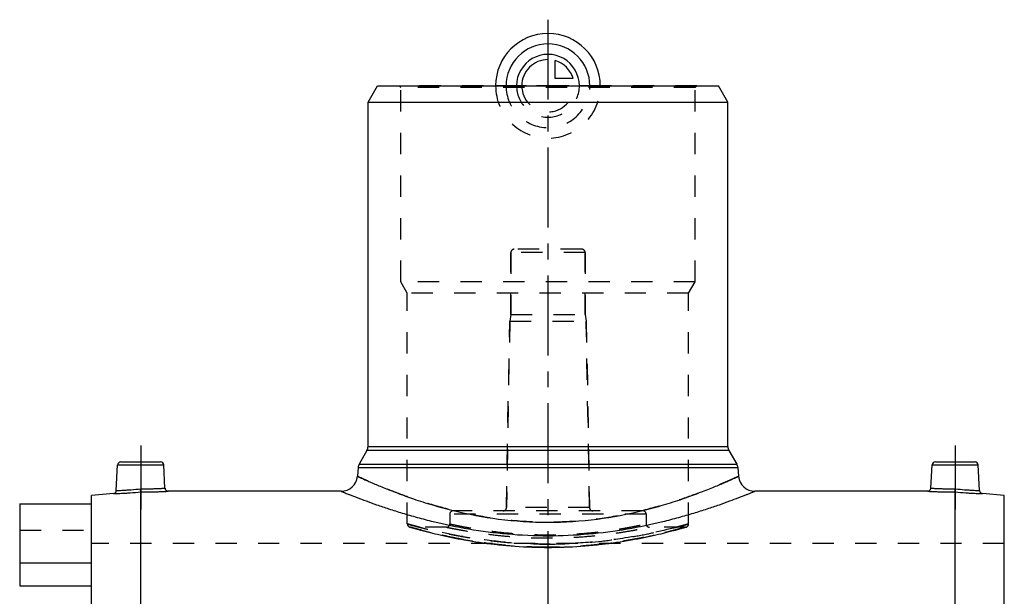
# Model space of a CAD drawing. Header units: millimetres. Extents: x 0 to 1000, y 0 to 1000.
# Tile 2 of 2: x 350 to 650, y 484 to 660. Entities that reach past the tile are written whole.
import ezdxf

# ---------------------------------------------------------------- set-up
doc = ezdxf.new("R2010")
doc.units = ezdxf.units.MM
doc.header["$LTSCALE"] = 65.185185
doc.linetypes.add('CENTER', pattern=[0.6, 0.375, -0.075, 0.075, -0.075])
doc.linetypes.add('HIDDEN', pattern=[0.2, 0.1, -0.1])
for name, color, linetype in [('ACHSEN_S', 7, 'CONTINUOUS'), ('FASEN', 7, 'CONTINUOUS'), ('KOERPER', 7, 'CONTINUOUS'), ('KONST.EL_MIT_GEO', 7, 'CONTINUOUS'), ('KONSTR_EL', 7, 'CONTINUOUS'), ('KURVEN', 7, 'CONTINUOUS')]:
    doc.layers.add(name, color=color, linetype=linetype)

msp = doc.modelspace()

# ---------------------------------------------------------------- linework, layer by layer
at = {"layer": 'ACHSEN_S', "color": 2, "linetype": 'CENTER'}
msp.add_line((511, 660.22), (511, 339.78), dxfattribs=at)
at = {"layer": 'FASEN', "color": 7, "linetype": 'Continuous'}
for p, q in [((456, 635), (458.89, 640)), ((458.89, 640), (563.11, 640)), ((566, 635), (563.11, 640)), ((456, 635), (566, 635)), ((378.13, 515.27), (371.5, 514.69)), ((650.5, 514.69), (643.87, 515.27))]:
    msp.add_line(p, q, dxfattribs=at)
at = {"layer": 'KOERPER', "color": 7, "linetype": 'Continuous'}
for p, q in [((456, 529.67), (456, 635)), ((566, 529.67), (566, 635)), ((447.74, 516), (394.92, 516)), ((627.08, 516), (574.26, 516)), ((349.5, 493.98), (349.5, 487.06)), ((371.5, 493.98), (349.5, 493.98)), ((349.5, 487.06), (371.5, 487.06))]:
    msp.add_line(p, q, dxfattribs=at)
at = {"layer": 'KOERPER', "color": 8, "linetype": 'HIDDEN'}
for p, q in [((499.65, 570), (499.65, 589)), ((522.35, 570), (522.35, 589)), ((499.65, 570), (499.3, 568)), ((499.65, 570), (522.35, 570)), ((522.35, 570), (522.7, 568)), ((498.3, 510.98), (499.3, 568)), ((499.3, 568), (522.7, 568)), ((523.7, 510.98), (522.7, 568)), ((481, 509), (481, 506)), ((541, 509), (541, 506)), ((480, 505), (469, 505)), ((553, 505), (542, 505)), ((650.5, 500), (371.5, 500))]:
    msp.add_line(p, q, dxfattribs=at)
at = {"layer": 'KOERPER', "color": 2, "linetype": 'CENTER'}
for p, q in [((386.5, 530), (386.5, 510.39)), ((635.5, 530), (635.5, 510.39))]:
    msp.add_line(p, q, dxfattribs=at)
at = {"layer": 'KONST.EL_MIT_GEO', "color": 8, "linetype": 'HIDDEN'}
for p, q in [((466, 639.5), (465.5, 640)), ((556.5, 640), (465.5, 640)), ((466, 580), (466, 639.5)), ((556, 639.5), (466, 639.5)), ((556, 639.5), (556.5, 640)), ((556, 580), (556, 639.5)), ((521.35, 590), (500.65, 590)), ((499.65, 589), (499.65, 570)), ((522.35, 589), (499.65, 589)), ((522.35, 589), (522.35, 570)), ((468, 576.54), (466, 580)), ((556, 580), (466, 580)), ((554, 576.54), (556, 580)), ((468, 506), (468, 576.54)), ((554, 576.54), (468, 576.54)), ((554, 506), (554, 576.54)), ((499.3, 568), (498.3, 510.98)), ((522.7, 568), (523.7, 510.98)), ((371.5, 487.06), (371.5, 512.18)), ((481, 509), (481, 506)), ((541, 509), (481, 509)), ((540, 510), (482, 510)), ((523.7, 510.98), (498.3, 510.98)), ((541, 509), (541, 506)), ((349.5, 504.07), (371.5, 504.07)), ((468.72, 505.04), (469.03, 504.95)), ((469.03, 504.95), (469.97, 504.69)), ((469.97, 504.69), (471.08, 504.38)), ((471.07, 504.38), (472.01, 504.13)), ((472.01, 504.13), (473.09, 503.84)), ((473.09, 503.84), (474.33, 503.53)), ((474.32, 503.53), (475.7, 503.19)), ((475.7, 503.19), (476.44, 503.01)), ((476.44, 503.01), (477.22, 502.82)), ((477.22, 502.83), (478.03, 502.64)), ((543.97, 502.64), (544.78, 502.83)), ((544.78, 502.82), (545.56, 503.01)), ((545.56, 503.01), (546.3, 503.19)), ((546.3, 503.19), (547.68, 503.53)), ((547.67, 503.53), (548.91, 503.84)), ((548.91, 503.84), (549.99, 504.13)), ((549.99, 504.13), (550.93, 504.38)), ((550.92, 504.38), (552.03, 504.69)), ((552.03, 504.69), (552.79, 504.9)), ((552.79, 504.9), (553.28, 505.04)), ((479.75, 502.25), (480.66, 502.06)), ((492.35, 500.06), (493.54, 499.91)), ((493.54, 499.91), (494.75, 499.76)), ((494.74, 499.76), (495.97, 499.63)), ((526.03, 499.63), (527.26, 499.76)), ((527.25, 499.76), (528.46, 499.91)), ((528.46, 499.91), (529.64, 500.06)), ((495.96, 499.63), (497.2, 499.5)), ((497.19, 499.5), (498.44, 499.39)), ((498.43, 499.39), (499.69, 499.28)), ((499.68, 499.28), (500.95, 499.19)), ((500.94, 499.19), (502.22, 499.1)), ((502.21, 499.1), (503.49, 499.03)), ((503.48, 499.03), (504.77, 498.97)), ((504.76, 498.97), (506.05, 498.92)), ((506.04, 498.92), (507.34, 498.88)), ((507.32, 498.88), (508.62, 498.85)), ((508.61, 498.85), (509.91, 498.83)), ((509.89, 498.83), (511, 498.83)), ((511, 498.83), (512.11, 498.83)), ((512.09, 498.83), (513.39, 498.85)), ((513.38, 498.85), (514.68, 498.88)), ((514.66, 498.88), (515.96, 498.92)), ((515.95, 498.92), (517.24, 498.97)), ((517.23, 498.97), (518.52, 499.03)), ((518.51, 499.03), (519.79, 499.1)), ((519.78, 499.1), (521.06, 499.19)), ((521.05, 499.19), (522.32, 499.28)), ((522.31, 499.28), (523.57, 499.39)), ((523.56, 499.39), (524.81, 499.5)), ((524.8, 499.5), (526.04, 499.63))]:
    msp.add_line(p, q, dxfattribs=at)
at = {"layer": 'KONST.EL_MIT_GEO', "color": 7, "linetype": 'Continuous'}
for p, q in [((455.67, 528.42), (453.28, 524.28)), ((566.33, 528.42), (455.67, 528.42)), ((456, 529.67), (566, 529.67)), ((566.33, 528.42), (568.72, 524.28)), ((379.04, 516.21), (379.45, 524.05)), ((379.45, 524.05), (393.55, 524.05)), ((380.45, 525), (392.55, 525)), ((393.92, 516.95), (393.55, 524.05)), ((453.28, 524.28), (568.72, 524.28)), ((628.08, 516.95), (628.45, 524.05)), ((628.45, 524.05), (642.55, 524.05)), ((629.45, 525), (641.55, 525)), ((642.96, 516.21), (642.55, 524.05)), ((452.95, 523.25), (452.72, 520.56)), ((452.95, 523.25), (569.05, 523.25)), ((569.05, 523.25), (569.28, 520.56)), ((386.5, 451.88), (386.5, 515.77)), ((635.5, 451.88), (635.5, 515.77)), ((349.5, 512.18), (349.5, 493.98)), ((349.5, 512.18), (371.5, 512.18))]:
    msp.add_line(p, q, dxfattribs=at)
at = {"layer": 'KONST.EL_MIT_GEO', "color": 8, "linetype": 'HIDDEN'}
for points in [[(478.03, 502.64), (478.87, 502.45), (479.75, 502.26)], [(480.65, 502.06), (481.59, 501.87), (482.56, 501.67), (483.55, 501.48), (484.58, 501.29), (485.62, 501.1), (486.69, 500.91)], [(486.69, 500.91), (487.78, 500.73), (488.9, 500.55), (490.03, 500.38), (491.18, 500.22), (492.35, 500.06)], [(529.65, 500.06), (530.82, 500.22), (531.97, 500.38), (533.1, 500.55), (534.22, 500.73), (535.31, 500.91)], [(535.31, 500.91), (536.38, 501.1), (537.42, 501.29), (538.45, 501.48), (539.44, 501.67), (540.41, 501.87), (541.35, 502.06), (542.25, 502.26), (543.13, 502.45), (543.97, 502.64)]]:
    msp.add_lwpolyline(points, dxfattribs=at)
for centre, start, end in [((500.65, 589), 90, 180), ((521.35, 589), 0, 90), ((482, 509), 90, 180), ((497.3, 511), 270, 359), ((524.7, 511), 181, 270), ((540, 509), 0, 90), ((469, 506), 180, 270), ((480, 506), 269.9998, 0.0001), ((542, 506), 179.9999, 270.0002), ((553, 506), 270, 360)]:
    msp.add_arc(centre, 1, start, end, dxfattribs=at)
at = {"layer": 'KONST.EL_MIT_GEO', "color": 7, "linetype": 'Continuous'}
for centre, radius, start, end in [((453.5, 529.67), 2.5, 330, 360), ((568.5, 529.67), 2.5, 180, 210), ((380.45, 524), 1, 90, 177), ((392.55, 524), 1, 3, 90), ((455.44, 523.03), 2.5, 150, 175), ((566.56, 523.03), 2.5, 5, 30), ((629.45, 524), 1, 90, 177), ((641.55, 524), 1, 3, 90), ((447.74, 521), 5, 270, 355), ((574.26, 521), 5, 185, 270), ((378.04, 516.26), 1, 274.9996, 357), ((394.92, 517), 1, 183, 270.0004), ((627.08, 517), 1, 269.9995, 357), ((643.96, 516.26), 1, 183, 265.0004)]:
    msp.add_arc(centre, radius, start, end, dxfattribs=at)
at = {"layer": 'KONST.EL_MIT_GEO', "color": 8, "linetype": 'HIDDEN'}
for points, knots in [([(569.28, 520.56), (569.28, 520.56), (569.28, 520.56), (569.26, 520.55), (569.24, 520.54), (569.19, 520.52), (569.11, 520.49), (568.99, 520.43), (568.83, 520.36), (568.64, 520.27), (568.41, 520.16), (568.03, 519.99), (567.48, 519.74), (566.72, 519.4), (565.82, 519.01), (564.8, 518.56), (563.65, 518.07), (561.88, 517.33), (559.37, 516.32), (556.04, 515.04), (552.28, 513.7), (548.13, 512.35), (543.61, 511.02), (538.76, 509.78), (531.76, 508.27), (522.49, 506.9), (511, 506.31), (499.51, 506.9), (490.24, 508.27), (483.24, 509.78), (478.39, 511.02), (473.87, 512.35), (469.72, 513.7), (465.96, 515.04), (462.63, 516.32), (460.12, 517.33), (458.35, 518.07), (457.2, 518.56), (456.18, 519.01), (455.28, 519.4), (454.52, 519.74), (453.97, 519.99), (453.59, 520.16), (453.36, 520.27), (453.17, 520.36), (453.01, 520.43), (452.89, 520.49), (452.81, 520.52), (452.76, 520.54), (452.74, 520.55), (452.72, 520.56), (452.72, 520.56), (452.72, 520.56)], [0, 0, 0, 0, 0.00004, 0.000162, 0.000363, 0.000646, 0.001452, 0.002578, 0.004025, 0.005789, 0.007869, 0.010262, 0.015974, 0.022899, 0.031005, 0.040259, 0.050621, 0.062052, 0.087956, 0.117636, 0.150758, 0.186999, 0.226042, 0.267573, 0.311267, 0.403683, 0.5, 0.596317, 0.688733, 0.732427, 0.773958, 0.813001, 0.849242, 0.882364, 0.912044, 0.937948, 0.949379, 0.959741, 0.968995, 0.977101, 0.984026, 0.989738, 0.992131, 0.994211, 0.995975, 0.997422, 0.998548, 0.999354, 0.999637, 0.999838, 0.99996, 1, 1, 1, 1]), ([(386.5, 515.77), (386.5, 515.86), (386.48, 516.18), (386.47, 516.49), (386.46, 516.71)], [0, 0, 0, 0, 0.309381, 1, 1, 1, 1]), ([(635.5, 515.77), (635.5, 515.86), (635.52, 516.18), (635.53, 516.49), (635.54, 516.71)], [0, 0, 0, 0, 0.309368, 1, 1, 1, 1]), ([(468, 506), (468, 506), (468.03, 505.99), (468.05, 505.99), (468.13, 505.96), (468.22, 505.94), (468.34, 505.91), (468.54, 505.85), (468.87, 505.76), (469.33, 505.63), (469.9, 505.48), (470.56, 505.3), (471.33, 505.1), (472.18, 504.88), (473.51, 504.54), (475.38, 504.09), (477.88, 503.52), (480.69, 502.92), (483.79, 502.32), (487.15, 501.74), (490.75, 501.21), (495.91, 500.56), (502.68, 499.99), (508.19, 499.83), (511, 499.83)], [0, 0, 0, 0, 0.000312, 0.001248, 0.002805, 0.004984, 0.007783, 0.011198, 0.019865, 0.030954, 0.044428, 0.060239, 0.078336, 0.098659, 0.121147, 0.172339, 0.231333, 0.297506, 0.370207, 0.448753, 0.532432, 0.620495, 0.806538, 1, 1, 1, 1]), ([(471.7, 505), (471.17, 505.14), (470.25, 505.38), (469.19, 505.67), (468.57, 505.84), (468.26, 505.93), (468.08, 505.98), (468, 506)], [0, 0, 0, 0, 0.432294, 0.745978, 0.856769, 0.936232, 1, 1, 1, 1]), ([(481, 506), (481, 506), (481.02, 506), (481.04, 505.99), (481.09, 505.98), (481.15, 505.97), (481.23, 505.95), (481.38, 505.92), (481.6, 505.87), (481.93, 505.8), (482.32, 505.72), (482.78, 505.62), (483.53, 505.47), (484.64, 505.25), (486.14, 504.96), (487.89, 504.65), (489.85, 504.33), (492.02, 504.01), (495.25, 503.58), (499.64, 503.12), (505.2, 502.76), (511, 502.63), (516.8, 502.76), (522.36, 503.12), (526.75, 503.58), (529.98, 504.01), (532.15, 504.33), (534.11, 504.65), (535.86, 504.96), (537.36, 505.25), (538.47, 505.47), (539.22, 505.62), (539.68, 505.72), (540.07, 505.8), (540.4, 505.87), (540.62, 505.92), (540.77, 505.95), (540.85, 505.97), (540.91, 505.98), (540.96, 505.99), (540.98, 506), (541, 506), (541, 506)], [0, 0, 0, 0, 0.000154, 0.000616, 0.001384, 0.00246, 0.003841, 0.005527, 0.009807, 0.015287, 0.02195, 0.029776, 0.03874, 0.059981, 0.085433, 0.114825, 0.147858, 0.184209, 0.223534, 0.309624, 0.402949, 0.5, 0.597051, 0.690376, 0.776466, 0.815791, 0.852142, 0.885175, 0.914567, 0.940019, 0.96126, 0.970224, 0.97805, 0.984713, 0.990193, 0.994473, 0.996159, 0.99754, 0.998616, 0.999384, 0.999846, 1, 1, 1, 1]), ([(511, 499.83), (516.51, 499.83), (524.52, 500.28), (534.63, 501.67), (541.04, 502.84), (546.29, 503.99), (549.86, 504.88), (552, 505.45), (553.03, 505.73), (553.65, 505.9), (553.93, 505.98), (554, 506)], [0, 0, 0, 0, 0.379423, 0.551183, 0.702448, 0.827633, 0.921651, 0.955565, 0.980132, 0.995015, 1, 1, 1, 1]), ([(554, 506), (554, 506), (553.97, 506), (553.93, 505.98), (553.86, 505.96), (553.75, 505.93), (553.62, 505.89), (553.39, 505.83), (553.02, 505.73), (552.5, 505.58), (551.86, 505.41), (551.12, 505.21), (550.58, 505.07), (550.3, 505)], [0, 0, 0, 0, 0.003993, 0.015961, 0.035891, 0.063767, 0.099561, 0.14323, 0.254021, 0.395697, 0.567706, 0.769386, 1, 1, 1, 1]), ([(511, 498.87), (505.63, 498.87), (497.82, 499.32), (487.96, 500.69), (481.71, 501.85), (476.56, 503), (472.72, 503.97), (470.35, 504.62), (469.27, 504.92), (469, 505)], [0, 0, 0, 0, 0.378218, 0.549741, 0.701086, 0.826613, 0.921097, 0.979976, 1, 1, 1, 1]), ([(469, 505), (469, 505), (469.03, 504.99), (469.05, 504.99), (469.13, 504.96), (469.21, 504.94), (469.33, 504.91), (469.53, 504.85), (469.85, 504.76), (470.31, 504.63), (470.87, 504.48), (471.52, 504.3), (472.27, 504.1), (473.11, 503.88), (474.41, 503.54), (476.24, 503.09), (478.69, 502.52), (481.44, 501.93), (484.47, 501.34), (487.76, 500.76), (491.27, 500.23), (496.3, 499.6), (502.89, 499.03), (508.26, 498.87), (511, 498.87)], [0, 0, 0, 0, 0.000315, 0.001258, 0.002828, 0.005025, 0.007845, 0.011287, 0.020021, 0.031193, 0.044762, 0.060679, 0.078889, 0.09933, 0.121937, 0.173358, 0.232548, 0.298867, 0.371646, 0.450193, 0.533793, 0.621698, 0.807222, 1, 1, 1, 1]), ([(511, 499.83), (506.9, 499.83), (499.04, 500.16), (485.88, 501.76), (476.91, 503.65), (471.7, 505)], [0, 0, 0, 0, 0.309409, 0.593551, 1, 1, 1, 1]), ([(480, 505), (480.05, 504.99), (480.25, 504.94), (480.7, 504.85), (481.44, 504.7), (482.47, 504.5), (483.78, 504.25), (486.02, 503.84), (489.39, 503.29), (494.01, 502.67), (501.3, 501.93), (509.06, 501.61), (516.97, 501.78), (522.7, 502.13), (527.99, 502.67), (532.61, 503.29), (535.98, 503.84), (538.22, 504.25), (539.53, 504.5), (540.56, 504.7), (541.3, 504.86), (541.75, 504.94), (541.95, 504.99), (542, 505)], [0, 0, 0, 0, 0.002473, 0.009858, 0.022061, 0.038928, 0.060255, 0.085794, 0.148365, 0.224097, 0.310117, 0.49998, 0.596755, 0.689883, 0.775903, 0.851635, 0.914206, 0.939745, 0.961072, 0.977939, 0.990142, 0.997527, 1, 1, 1, 1]), ([(553, 505), (553, 505), (552.98, 505), (552.94, 504.98), (552.88, 504.97), (552.79, 504.94), (552.67, 504.91), (552.47, 504.85), (552.15, 504.76), (551.69, 504.63), (551.13, 504.48), (550.48, 504.3), (549.73, 504.1), (548.89, 503.88), (547.59, 503.54), (545.76, 503.09), (543.31, 502.52), (540.56, 501.93), (537.53, 501.34), (534.24, 500.76), (530.73, 500.23), (525.7, 499.6), (519.11, 499.03), (513.74, 498.87), (511, 498.87)], [0, 0, 0, 0, 0.000315, 0.001258, 0.002828, 0.005025, 0.007845, 0.011287, 0.020021, 0.031193, 0.044762, 0.060679, 0.078889, 0.09933, 0.121937, 0.173358, 0.232548, 0.298867, 0.371646, 0.450193, 0.533793, 0.621698, 0.807222, 1, 1, 1, 1]), ([(550.3, 505), (545.09, 503.65), (536.12, 501.76), (522.96, 500.16), (515.1, 499.83), (511, 499.83)], [0, 0, 0, 0, 0.406449, 0.690591, 1, 1, 1, 1]), ([(511, 498.87), (516.37, 498.87), (524.18, 499.32), (534.04, 500.69), (540.29, 501.85), (545.44, 503), (549.28, 503.97), (551.65, 504.61), (552.73, 504.92), (553, 505)], [0, 0, 0, 0, 0.378218, 0.549741, 0.701086, 0.826613, 0.921097, 0.979976, 1, 1, 1, 1])]:
    msp.add_open_spline(points, degree=3, knots=knots, dxfattribs=at)
at = {"layer": 'KONST.EL_MIT_GEO', "color": 7, "linetype": 'Continuous'}
for points, knots in [([(452.72, 520.56), (452.72, 520.56), (452.73, 520.56), (452.75, 520.55), (452.79, 520.53), (452.85, 520.5), (452.92, 520.47), (453.05, 520.41), (453.25, 520.32), (453.54, 520.19), (453.89, 520.03), (454.3, 519.84), (454.97, 519.54), (455.96, 519.1), (457.32, 518.51), (458.91, 517.84), (460.72, 517.09), (462.74, 516.28), (465.82, 515.1), (470.13, 513.55), (475.83, 511.73), (479.89, 510.63), (482.02, 510.11)], [0, 0, 0, 0, 0.000284, 0.001135, 0.002553, 0.004536, 0.007084, 0.010196, 0.018102, 0.028235, 0.040573, 0.055089, 0.071751, 0.111372, 0.159121, 0.214643, 0.277558, 0.347472, 0.423988, 0.595242, 0.788241, 1, 1, 1, 1]), ([(539.98, 510.11), (542.11, 510.63), (546.17, 511.73), (551.06, 513.29), (554.63, 514.54), (557.04, 515.43), (559.26, 516.28), (561.28, 517.09), (563.09, 517.84), (564.68, 518.51), (566.04, 519.1), (567.03, 519.54), (567.7, 519.84), (568.11, 520.03), (568.46, 520.19), (568.75, 520.32), (568.95, 520.41), (569.08, 520.47), (569.15, 520.5), (569.21, 520.53), (569.25, 520.55), (569.27, 520.56), (569.28, 520.56), (569.28, 520.56)], [0, 0, 0, 0, 0.211758, 0.404756, 0.493293, 0.576014, 0.65253, 0.722444, 0.785358, 0.84088, 0.888628, 0.928249, 0.944911, 0.959427, 0.971765, 0.981898, 0.989804, 0.992916, 0.995464, 0.997447, 0.998865, 0.999716, 1, 1, 1, 1]), ([(378.13, 515.27), (378.14, 515.27), (378.2, 515.27), (378.32, 515.27), (378.52, 515.28), (378.79, 515.29), (379.15, 515.3), (379.75, 515.33), (380.66, 515.37), (381.92, 515.43), (383.89, 515.55), (385.44, 515.67), (386.5, 515.77)], [0, 0, 0, 0, 0.004837, 0.019296, 0.043236, 0.076414, 0.118504, 0.169086, 0.293647, 0.445228, 0.61796, 1, 1, 1, 1]), ([(379.04, 516.21), (379.05, 516.21), (379.1, 516.21), (379.21, 516.22), (379.38, 516.22), (379.75, 516.24), (380.37, 516.27), (381.28, 516.31), (382.39, 516.38), (384.14, 516.5), (385.52, 516.62), (386.46, 516.71)], [0, 0, 0, 0, 0.004812, 0.019201, 0.043032, 0.076077, 0.168466, 0.292836, 0.444412, 0.617344, 1, 1, 1, 1]), ([(386.46, 516.71), (386.95, 516.71), (387.9, 516.72), (389.28, 516.74), (390.55, 516.78), (391.67, 516.82), (392.48, 516.86), (393.02, 516.89), (393.33, 516.91), (393.58, 516.93), (393.76, 516.94), (393.86, 516.95), (393.91, 516.94), (393.92, 516.95)], [0, 0, 0, 0, 0.19489, 0.382403, 0.55528, 0.70685, 0.83128, 0.881774, 0.923776, 0.956877, 0.980755, 0.995176, 1, 1, 1, 1]), ([(386.5, 515.77), (386.5, 515.86), (386.48, 516.18), (386.47, 516.49), (386.46, 516.71)], [0, 0, 0, 0, 0.309381, 1, 1, 1, 1]), ([(386.5, 515.77), (387.57, 515.77), (389.13, 515.78), (391.11, 515.83), (392.37, 515.88), (393.29, 515.92), (393.9, 515.95), (394.25, 515.96), (394.53, 515.98), (394.73, 515.99), (394.85, 515.99), (394.91, 516), (394.92, 516)], [0, 0, 0, 0, 0.381711, 0.554403, 0.706005, 0.830649, 0.881288, 0.923438, 0.956674, 0.980661, 0.995152, 1, 1, 1, 1]), ([(447.74, 516), (447.74, 516), (447.77, 515.98), (447.83, 515.96), (447.93, 515.92), (448.07, 515.87), (448.24, 515.79), (448.56, 515.67), (449.05, 515.47), (449.75, 515.19), (450.6, 514.85), (451.59, 514.46), (453.2, 513.84), (455.55, 512.96), (458.75, 511.81), (462.43, 510.56), (466.56, 509.26), (471.11, 507.95), (477.85, 506.2), (487.03, 504.29), (498.75, 502.76), (511, 502.21), (523.25, 502.76), (534.97, 504.29), (544.15, 506.2), (550.89, 507.95), (555.44, 509.26), (559.57, 510.56), (563.25, 511.81), (566.45, 512.96), (568.8, 513.84), (570.41, 514.46), (571.4, 514.85), (572.25, 515.19), (572.95, 515.47), (573.44, 515.67), (573.76, 515.79), (573.93, 515.87), (574.07, 515.92), (574.17, 515.96), (574.23, 515.98), (574.26, 516), (574.26, 516)], [0, 0, 0, 0, 0.000164, 0.000657, 0.001477, 0.002625, 0.004097, 0.005892, 0.010442, 0.01625, 0.023289, 0.031523, 0.040916, 0.063012, 0.089229, 0.119205, 0.152578, 0.188999, 0.228125, 0.313134, 0.404809, 0.5, 0.595191, 0.686866, 0.771875, 0.811001, 0.847422, 0.880795, 0.910771, 0.936988, 0.959084, 0.968477, 0.976711, 0.98375, 0.989558, 0.994108, 0.995903, 0.997375, 0.998523, 0.999343, 0.999836, 1, 1, 1, 1]), ([(627.08, 516), (627.09, 516), (627.15, 515.99), (627.27, 515.99), (627.47, 515.98), (627.75, 515.96), (628.1, 515.95), (628.71, 515.92), (629.63, 515.88), (630.89, 515.83), (632.87, 515.78), (634.43, 515.77), (635.5, 515.77)], [0, 0, 0, 0, 0.004848, 0.019339, 0.043325, 0.076563, 0.118713, 0.169351, 0.293996, 0.445597, 0.61829, 1, 1, 1, 1]), ([(628.08, 516.95), (628.09, 516.94), (628.14, 516.95), (628.24, 516.94), (628.42, 516.93), (628.67, 516.91), (628.98, 516.89), (629.52, 516.86), (630.33, 516.82), (631.45, 516.78), (632.72, 516.74), (634.1, 516.72), (635.05, 516.71), (635.54, 516.71)], [0, 0, 0, 0, 0.004824, 0.019245, 0.043122, 0.076224, 0.118226, 0.168719, 0.29315, 0.44472, 0.617598, 0.805108, 1, 1, 1, 1]), ([(635.5, 515.77), (635.5, 515.86), (635.52, 516.18), (635.53, 516.49), (635.54, 516.71)], [0, 0, 0, 0, 0.309368, 1, 1, 1, 1]), ([(635.5, 515.77), (636.56, 515.67), (638.11, 515.55), (640.08, 515.43), (641.34, 515.37), (642.25, 515.33), (642.85, 515.3), (643.21, 515.29), (643.48, 515.28), (643.68, 515.27), (643.8, 515.27), (643.86, 515.27), (643.87, 515.27)], [0, 0, 0, 0, 0.38204, 0.554772, 0.706353, 0.830914, 0.881496, 0.923585, 0.956764, 0.980703, 0.995163, 1, 1, 1, 1]), ([(635.54, 516.71), (636.48, 516.62), (637.86, 516.5), (639.61, 516.38), (640.72, 516.31), (641.63, 516.27), (642.25, 516.24), (642.62, 516.22), (642.79, 516.22), (642.9, 516.21), (642.95, 516.21), (642.96, 516.21)], [0, 0, 0, 0, 0.382656, 0.555588, 0.707164, 0.831534, 0.923923, 0.956968, 0.980798, 0.995188, 1, 1, 1, 1]), ([(482.02, 510.11), (486.59, 508.99), (496.19, 507.16), (511, 506.17), (525.81, 507.16), (535.41, 508.99), (539.98, 510.11)], [0, 0, 0, 0, 0.241278, 0.5, 0.758722, 1, 1, 1, 1])]:
    msp.add_open_spline(points, degree=3, knots=knots, dxfattribs=at)
at = {"layer": 'KONSTR_EL', "color": 7, "linetype": 'Continuous'}
for p, q in [((371.5, 451.84), (371.5, 514.69)), ((650.5, 451.84), (650.5, 514.69))]:
    msp.add_line(p, q, dxfattribs=at)
at = {"layer": 'KURVEN', "color": 40, "linetype": 'Continuous'}
for p, q in [((511, 649.6), (511, 640)), ((513.2, 642.2), (513.2, 647.69)), ((518.69, 642.2), (513.2, 642.2))]:
    msp.add_line(p, q, dxfattribs=at)
at = {"layer": 'KURVEN', "color": 8, "linetype": 'HIDDEN'}
msp.add_line((527, 640), (495, 640), dxfattribs=at)
at = {"layer": 'KURVEN', "color": 40, "linetype": 'Continuous'}
for radius, start, end in [(16, 0, 180), (12.8, 0, 180), (9.6, 0, 180.0001), (8, 90, 180.0001), (8, 15.962, 74.038)]:
    msp.add_arc((511, 640), radius, start, end, dxfattribs=at)
at = {"layer": 'KURVEN', "color": 8, "linetype": 'HIDDEN'}
for radius, start in [(16, 180), (12.8, 180), (9.6, 180.0001), (8, 180.0001)]:
    msp.add_arc((511, 640), radius, start, 360, dxfattribs=at)

doc.saveas('drawing.dxf')
